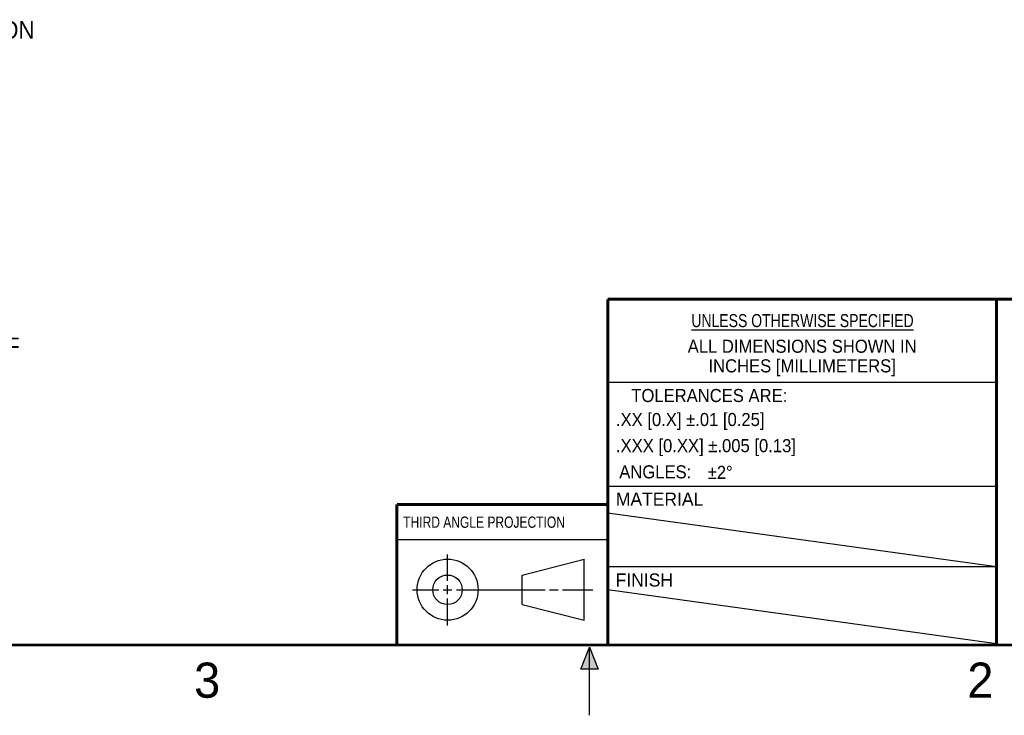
# Model space of a CAD drawing. Header units: inches. Extents: x 0 to 22, y 0 to 17.
# Tile 2 of 106: x 6.9 to 14, y 0 to 4.9. Entities that reach past the tile are written whole.
import ezdxf

# ---------------------------------------------------------------- set-up
doc = ezdxf.new("R2010")
doc.units = ezdxf.units.IN
doc.header["$LTSCALE"] = 1.21
doc.header["$MEASUREMENT"] = 0
doc.layers.get('0').update_dxf_attribs({"linetype": 'CONTINUOUS'})
doc.layers.add('DETAIL', color=7, linetype='CONTINUOUS')
doc.styles.get("Standard").update_dxf_attribs({"font": 'txt', "width": 0.95})
doc.styles.add('TEXTSTYLE_2', font='txt')
doc.styles.add('TEXTSTYLE_4', font='txt', dxfattribs={"width": 0.8})
doc.styles.add('TEXTSTYLE_5', font='gdt', dxfattribs={"width": 0.95})

msp = doc.modelspace()

# ---------------------------------------------------------------- linework, layer by layer
at = {"color": 2, "linetype": 'CONTINUOUS'}
for p, q in [((11.1306, 2.3698), (13.8956, 2.3698)), ((11.1339, 1.6302), (13.8989, 1.6302)), ((13.8952, 1.0555), (11.1298, 1.4388)), ((9.63, 1.25), (11.13, 1.25)), ((9.9909, 0.9562), (9.9909, 1.143)), ((10.5223, 0.998), (10.9618, 1.1108)), ((10.9618, 0.6766), (10.9618, 1.1108)), ((13.895, 1.0554), (11.13, 1.0554)), ((10.5223, 0.788), (10.5223, 0.998)), ((9.9909, 0.8624), (9.9909, 0.9249)), ((9.7407, 0.8937), (9.9284, 0.8937)), ((9.9596, 0.8937), (10.0221, 0.8937)), ((10.0534, 0.8937), (10.6836, 0.8937)), ((10.7149, 0.8937), (10.7774, 0.8937)), ((10.8086, 0.8937), (11.0243, 0.8937)), ((13.8955, 0.509), (11.13, 0.8923)), ((9.9909, 0.6384), (9.9909, 0.8312)), ((10.5223, 0.788), (10.9618, 0.6766)), ((10.9375, 0.3287), (11, 0.485)), ((11, 0.485), (11.0625, 0.3287)), ((11, 0), (11, 0.485)), ((11.0625, 0.3287), (10.9375, 0.3287))]:
    msp.add_line(p, q, dxfattribs=at)
at = {"color": 2, "linetype": 'CONTINUOUS', "const_width": 0.02}
for points in [[(11.13, 2.96), (16.375, 2.96)], [(11.13, 0.5), (11.13, 2.96)], [(9.63, 1.5), (11.13, 1.5)], [(9.63, 0.5), (9.63, 1.5)], [(0.5, 0.5), (21.5, 0.5)]]:
    msp.add_lwpolyline(points, dxfattribs=at)
at = {"color": 7, "linetype": 'CONTINUOUS', "true_color": 0x1c1c1c, "const_width": 0.02}
msp.add_lwpolyline([(13.895, 2.96), (13.895, 0.5)], dxfattribs=at)
at = {"color": 2, "linetype": 'CONTINUOUS'}
for centre, radius in [((9.9909, 0.8937), 0.2171), ((9.9903, 0.893), 0.105)]:
    msp.add_circle(centre, radius, dxfattribs=at)
at = {"color": 7, "linetype": 'CONTINUOUS'}
msp.add_solid([(11.0625, 0.3287), (10.9375, 0.3287), (11, 0.485)], dxfattribs=at)

# ---------------------------------------------------------------- texts
at = {"color": 2, "linetype": 'CONTINUOUS', "line_spacing_factor": 0.9}
for s, insert, char_height, width, attachment_point, style in [('\\LUNLESS OTHERWISE SPECIFIED\\l', (12.5151, 2.8541), 0.093, 1.9344, 2, 'TEXTSTYLE_4'), ('{\\fgdt;`}\\ftxt;2\\fgdt;{\\fgdt;~}', (11.8407, 1.7746), 0.093, 0.25885, 1, 'TEXTSTYLE_5'), ('MATERIAL', (11.1875, 1.584), 0.093, 0.744, 1, 'TEXTSTYLE_2'), ('THIRD ANGLE PROJECTION', (9.6748, 1.4137), 0.08, 1.408, 1, 'TEXTSTYLE_4'), ('FINISH', (11.1865, 1.0088), 0.093, 0.558, 1, 'TEXTSTYLE_2'), ('3', (8.1875, 0.375), 0.25, 0.25, 1, 'TEXTSTYLE_2'), ('2', (13.6875, 0.375), 0.25, 0.25, 1, 'TEXTSTYLE_2')]:
    msp.add_mtext(s, dxfattribs=dict(at, insert=insert, char_height=char_height, width=width, attachment_point=attachment_point, style=style))
at = {"color": 2, "linetype": 'CONTINUOUS', "char_height": 0.093, "line_spacing_factor": 0.9}
for s, insert, width, attachment_point in [('ALL DIMENSIONS SHOWN IN\\PINCHES [MILLIMETERS]', (12.5128, 2.6718), 2.03205, 2), ('TOLERANCES ARE:', (11.8521, 2.3213), 1.32525, 2), ('.XX [0.X] \\fgdt;{\\fgdt;`}\\ftxt;.01 [0.25]', (11.1882, 2.1505), 1.8755, 1), ('.XXX [0.XX] \\fgdt;{\\fgdt;`}\\ftxt;.005 [0.13]', (11.1884, 1.9647), 2.14055, 1), ('ANGLES:', (11.2117, 1.7784), 0.61845, 1)]:
    msp.add_mtext(s, dxfattribs=dict(at, insert=insert, width=width, attachment_point=attachment_point))
at = {"layer": 'DETAIL', "color": 2, "linetype": 'CONTINUOUS', "insert": (1.5741, 4.9376), "char_height": 0.125, "width": 7.125, "attachment_point": 1, "line_spacing_factor": 0.9}
msp.add_mtext("POWER AND CONTROL I/O CONNECTION IS A DUAL ROW, 30 POSITION\\PMOLEX MILLIGRID CONNECTOR, MOLEX P/N 87833-3020. MATING\\PCONNECTOR OPTIONS (AVAILABLE THROUGH STANDARD\\PELECTRONIC COMPONENT DISTRIBUTORS) ARE:\\P   \\P   1) DISCRETE WIRE DUAL ROW CRIMP HOUSINGS (MOLEX P/N\\P      51110-3050 OR 51110-3051) WITH FEMALE CRIMP TERMINALS\\P      (MOLEX P/N 50394-805X, 50394-8X00, OR 87396-X051).\\P      THE 'X' IN THE PART NUMBER DENOTES CHOICE OF CONTACT\\P      PLATING. SEE MOLEX DATASHEETS FOR AVAILABLE OPTIONS.\\P   2) DUAL ROW IDT RIBBON CABLE CONNECTOR (MOLEX P/N\\P      87568-306Y, 87568-304Y, OR 87568-309Y). THE 'Y' IN THE\\P      PART NUMBER DENOTES CHOICE OF CONTACT PLATING. USE OF\\P      A STRAIN RELIEF IS RECOMMENDED (MOLEX P/N 87569-1030).\\P      SEE MOLEX DATASHEETS FOR AVAILABLE OPTIONS.", dxfattribs=at)

doc.saveas('drawing.dxf')
